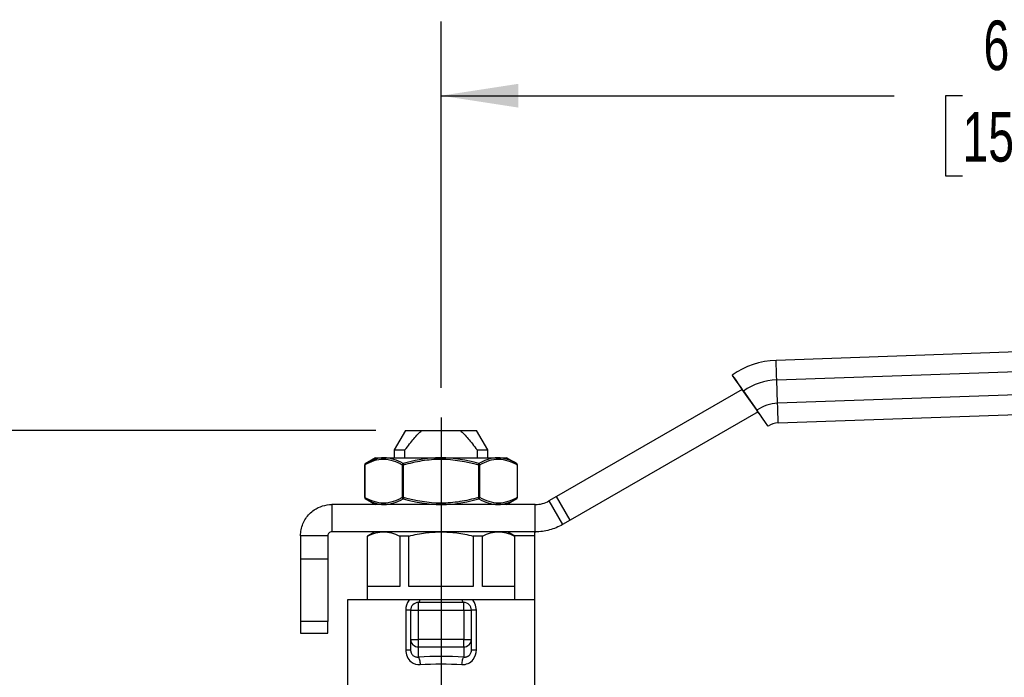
# Model space of a CAD drawing. Header units: inches. Extents: x 0.7 to 32.3, y 0.7 to 24.8.
# Tile 4 of 10: x 6.1 to 11.1, y 10.1 to 13.4. Entities that reach past the tile are written whole.
import ezdxf

# ---------------------------------------------------------------- set-up
doc = ezdxf.new("R2010")
doc.units = ezdxf.units.IN
doc.header["$LTSCALE"] = 3
doc.header["$MEASUREMENT"] = 0
doc.linetypes.add('SLD-Center', pattern=[0.75, 0.6, -0.05, 0.05, -0.05])
doc.linetypes.add('SLD-Solid', pattern=[0])
doc.layers.add('CENTER', color=40, linetype='SLD-Center')
doc.layers.add('DIMENSIONS', color=140, linetype='SLD-Solid', lineweight=25)
doc.styles.add('SLDTEXTSTYLE0', font='TXT', dxfattribs={"width": 0.7})
doc.dimstyles.new('SLDDIMSTYLE0', dxfattribs={"dimtxt": 0.254883, "dimasz": 0.39, "dimexe": 0, "dimexo": 0.0625, "dimgap": 0.063721, "dimtad": 0, "dimtih": 1, "dimtoh": 1, "dimrnd": 1e-09, "dimzin": 12, "dimdsep": 46, "dimtxsty": 'SLDTEXTSTYLE0', "dimsah": 1, "dimcen": 0.09, "dimadec": 0, "dimazin": 3, "dimtfac": 1, "dimtmove": 0, "dimatfit": 0, "dimfxl": 0, "dimfrac": 2, "dimtolj": 1, "dimtzin": 12, "dimarcsym": 0})
doc.dimstyles.new('SLDDIMSTYLE1', dxfattribs={"dimtxt": 0.254883, "dimasz": 0.39, "dimexe": 0, "dimexo": 0.0625, "dimgap": 0.063721, "dimtad": 0, "dimtih": 1, "dimtoh": 1, "dimrnd": 1e-09, "dimzin": 12, "dimdsep": 46, "dimtxsty": 'SLDTEXTSTYLE0', "dimsah": 1, "dimcen": 0.09, "dimadec": 0, "dimazin": 3, "dimtfac": 1, "dimtofl": 0, "dimtmove": 0, "dimatfit": 3, "dimfxl": 0, "dimfrac": 2, "dimtolj": 1, "dimtzin": 12, "dimarcsym": 0})

# ---------------------------------------------------------------- blocks, each defined once
blk = doc.blocks.new('_D')
at = {"layer": 'DIMENSIONS'}
for p, q in [((11.7263, 9.7344), (11.7263, 10.4844)), ((10.305, 9.7344), (12.1013, 9.7344)), ((11.3476, 8.5459), (11.262, 8.5459)), ((11.262, 8.5459), (11.262, 8.1408)), ((12.105, 8.5459), (12.1906, 8.5459)), ((12.1906, 8.5459), (12.1906, 8.1408)), ((11.262, 8.1408), (11.3476, 8.1408)), ((12.1906, 8.1408), (12.105, 8.1408)), ((10.305, 7.451), (12.1013, 7.451)), ((11.7263, 7.451), (11.7263, 6.701))]:
    blk.add_line(p, q, dxfattribs=at)
for points in [[(11.7263, 9.7344), (11.7863, 10.1244), (11.6663, 10.1244)], [(11.7263, 7.451), (11.6663, 7.061), (11.7863, 7.061)]]:
    blk.add_solid(points, dxfattribs=at)
at = {"layer": 'DIMENSIONS', "char_height": 0.25, "attachment_point": 1, "style": 'SLDTEXTSTYLE0'}
for s, insert in [('2.28', (11.3476, 8.9252)), ('58.0', (11.3476, 8.4631))]:
    blk.add_mtext(s, dxfattribs=dict(at, insert=insert))
blk = doc.blocks.new('_D_2')
at = {"layer": 'DIMENSIONS'}
for p, q in [((8.2219, 11.5349), (8.2219, 13.3838)), ((14.4521, 11.7647), (14.4521, 13.3838)), ((8.2219, 13.0088), (10.5069, 13.0088)), ((10.8523, 13.0088), (10.7667, 13.0088)), ((10.7667, 13.0088), (10.7667, 12.6037)), ((11.8217, 13.0088), (11.9073, 13.0088)), ((11.9073, 13.0088), (11.9073, 12.6037)), ((14.4521, 13.0088), (12.1672, 13.0088)), ((10.7667, 12.6037), (10.8523, 12.6037)), ((11.9073, 12.6037), (11.8217, 12.6037))]:
    blk.add_line(p, q, dxfattribs=at)
for points in [[(8.2219, 13.0088), (8.6119, 12.9488), (8.6119, 13.0688)], [(14.4521, 13.0088), (14.0621, 13.0688), (14.0621, 12.9488)]]:
    blk.add_solid(points, dxfattribs=at)
at = {"layer": 'DIMENSIONS', "char_height": 0.25, "attachment_point": 1, "style": 'SLDTEXTSTYLE0'}
for s, insert in [('6.23', (10.9583, 13.3881)), ('158.2', (10.8523, 12.926))]:
    blk.add_mtext(s, dxfattribs=dict(at, insert=insert))
blk = doc.blocks.new('_D_4')
at = {"layer": 'DIMENSIONS'}
for p, q in [((7.8925, 11.3191), (4.6494, 11.3191)), ((5.0244, 11.3191), (5.0244, 9.7143)), ((4.5397, 9.2521), (4.4541, 9.2521)), ((4.4541, 9.2521), (4.4541, 8.8471)), ((5.5091, 9.2521), (5.5947, 9.2521)), ((5.5947, 9.2521), (5.5947, 8.8471)), ((4.4541, 8.8471), (4.5397, 8.8471)), ((5.5947, 8.8471), (5.5091, 8.8471)), ((5.0244, 7.1852), (5.0244, 8.79)), ((7.1428, 7.1852), (4.6494, 7.1852))]:
    blk.add_line(p, q, dxfattribs=at)
for points in [[(5.0244, 11.3191), (4.9644, 10.9291), (5.0844, 10.9291)], [(5.0244, 7.1852), (5.0844, 7.5752), (4.9644, 7.5752)]]:
    blk.add_solid(points, dxfattribs=at)
at = {"layer": 'DIMENSIONS', "char_height": 0.25, "attachment_point": 1, "style": 'SLDTEXTSTYLE0'}
for s, insert in [('4.13', (4.6457, 9.6315)), ('105.0', (4.5397, 9.1693))]:
    blk.add_mtext(s, dxfattribs=dict(at, insert=insert))

msp = doc.modelspace()

# ---------------------------------------------------------------- linework, layer by layer
for p, q in [((12.9599, 11.7792), (9.9119, 11.6728)), ((9.9119, 11.6728), (9.9119, 11.6728)), ((9.9154, 11.5744), (12.967, 11.681)), ((9.6904, 11.5984), (9.6905, 11.5984)), ((9.9195, 11.4564), (9.9154, 11.5744)), ((9.7412, 11.5263), (8.8051, 10.9858)), ((9.8209, 11.4132), (9.7412, 11.5263)), ((12.9711, 11.5629), (9.9195, 11.4564)), ((9.7471, 11.5179), (9.8151, 11.4213)), ((9.9229, 11.358), (12.9709, 11.4645)), ((9.8209, 11.4132), (8.874, 10.8665)), ((9.8718, 11.3408), (9.8718, 11.3408)), ((8.0425, 11.3191), (7.9857, 11.2207)), ((8.0425, 11.3191), (8.1244, 11.3191)), ((8.1244, 11.3191), (8.3194, 11.3191)), ((8.3194, 11.3191), (8.4013, 11.3191)), ((8.4581, 11.2207), (8.4013, 11.3191)), ((7.8912, 11.1813), (7.8387, 11.151)), ((7.8912, 11.1813), (7.9355, 11.1813)), ((7.9355, 11.1813), (8.2219, 11.1813)), ((7.9857, 11.2207), (7.9857, 11.1813)), ((7.9857, 11.2207), (8.0399, 11.2207)), ((8.0399, 11.1813), (8.0399, 11.2207)), ((8.2219, 11.1813), (8.5083, 11.1813)), ((8.4039, 11.2207), (8.4039, 11.1813)), ((8.4039, 11.2207), (8.4581, 11.2207)), ((8.4581, 11.1813), (8.4581, 11.2207)), ((8.5083, 11.1813), (8.5526, 11.1813)), ((8.6051, 11.151), (8.5526, 11.1813)), ((7.8367, 11.1453), (7.8367, 10.9811)), ((7.8367, 11.1453), (7.8378, 11.1453)), ((7.8378, 10.9811), (7.8378, 11.1453)), ((8.0264, 11.1453), (8.0264, 10.9811)), ((8.0264, 11.1453), (8.0332, 11.1453)), ((8.0332, 10.9811), (8.0332, 11.1453)), ((8.4106, 11.1453), (8.4106, 10.9811)), ((8.4106, 11.1453), (8.4174, 11.1453)), ((8.4174, 10.9811), (8.4174, 11.1453)), ((8.6061, 11.1453), (8.6061, 10.9811)), ((8.6061, 11.1453), (8.6071, 11.1453)), ((8.6071, 10.9811), (8.6071, 11.1453)), ((7.8378, 10.9811), (7.8367, 10.9811)), ((8.0332, 10.9811), (8.0264, 10.9811)), ((8.4174, 10.9811), (8.4106, 10.9811)), ((8.6071, 10.9811), (8.6061, 10.9811)), ((8.8051, 10.9858), (8.7664, 10.9635)), ((8.874, 10.8665), (8.8051, 10.9858)), ((7.6707, 10.9451), (7.6707, 10.8073)), ((8.6975, 10.9451), (7.6707, 10.9451)), ((7.8387, 10.9754), (7.8912, 10.9451)), ((8.5526, 10.9451), (8.6043, 10.9749)), ((8.6975, 10.8073), (8.6975, 10.9451)), ((8.7664, 10.9635), (8.8353, 10.8442)), ((8.874, 10.8665), (8.8353, 10.8442)), ((7.5133, 10.7876), (7.5133, 10.6695)), ((7.651, 10.7876), (7.5133, 10.7876)), ((7.651, 10.7876), (7.651, 10.6695)), ((8.6975, 10.8073), (7.6707, 10.8073)), ((7.8873, 10.8073), (7.8499, 10.7857)), ((7.8499, 10.7857), (7.8499, 10.4647)), ((7.8508, 10.7857), (7.8499, 10.7857)), ((7.8508, 10.5317), (7.8508, 10.7857)), ((8.0134, 10.7857), (8.0134, 10.5317)), ((8.0593, 10.7857), (8.0134, 10.7857)), ((8.0593, 10.5317), (8.0593, 10.7857)), ((8.3845, 10.7857), (8.3845, 10.5317)), ((8.4304, 10.7857), (8.3845, 10.7857)), ((8.4304, 10.5317), (8.4304, 10.7857)), ((8.594, 10.7857), (8.5566, 10.8073)), ((8.6944, 10.7876), (8.5907, 10.7876)), ((8.593, 10.7857), (8.593, 10.5317)), ((8.594, 10.7857), (8.593, 10.7857)), ((8.594, 10.4647), (8.594, 10.7857)), ((8.6944, 10.7876), (8.6944, 10.805)), ((8.6944, 10.4647), (8.6944, 10.7876)), ((7.651, 10.6695), (7.5133, 10.6695)), ((7.5133, 10.6695), (7.5133, 10.3545)), ((7.651, 10.6695), (7.651, 10.3545)), ((8.0134, 10.5317), (7.8508, 10.5317)), ((8.3845, 10.5317), (8.0593, 10.5317)), ((8.593, 10.5317), (8.4304, 10.5317)), ((7.7495, 10.4647), (7.7495, 10.01)), ((8.0629, 10.4647), (7.7495, 10.4647)), ((8.3361, 10.451), (8.1077, 10.451)), ((8.1077, 10.4116), (8.1077, 10.451)), ((8.3294, 10.4647), (8.1144, 10.4647)), ((8.3361, 10.4116), (8.3361, 10.451)), ((8.6944, 10.4647), (8.3809, 10.4647)), ((8.6944, 9.9282), (8.6944, 10.4647)), ((8.0438, 10.4116), (8.0438, 10.2123)), ((8.0684, 10.4116), (8.1077, 10.4116)), ((8.0684, 10.4116), (8.0684, 10.2646)), ((8.1077, 10.4116), (8.3361, 10.4116)), ((8.1077, 10.2646), (8.1077, 10.4116)), ((8.3361, 10.4116), (8.3361, 10.2646)), ((8.3361, 10.4116), (8.3755, 10.4116)), ((8.3755, 10.2646), (8.3755, 10.4116)), ((8.4, 10.2123), (8.4, 10.4116)), ((7.651, 10.3545), (7.5133, 10.3545)), ((7.5133, 10.3545), (7.5133, 10.2955)), ((7.651, 10.2955), (7.651, 10.3545)), ((7.5133, 10.2955), (7.651, 10.2955)), ((8.0684, 10.2646), (8.1077, 10.2646)), ((8.0684, 10.2646), (8.0684, 10.2123)), ((8.1077, 10.2266), (8.1077, 10.2646)), ((8.3361, 10.2646), (8.1077, 10.2646)), ((8.3361, 10.2646), (8.3755, 10.2646)), ((8.3361, 10.2266), (8.3361, 10.2646)), ((8.3755, 10.2123), (8.3755, 10.2646)), ((8.1077, 10.2266), (8.3361, 10.2266)), ((8.1077, 10.1755), (8.1077, 10.2266)), ((8.3361, 10.2266), (8.3361, 10.1755))]:
    msp.add_line(p, q)
at = {"flags": 128}
msp.add_lwpolyline([(9.8718, 11.3408), (9.8707, 11.3424), (9.8675, 11.347), (9.8622, 11.3544), (9.8552, 11.3644), (9.8466, 11.3766), (9.8368, 11.3905), (9.8262, 11.4056), (9.8208, 11.4132)], dxfattribs=at)
for centre, radius, start, end in [((9.9262, 11.2636), 0.4094, 92, 125.1529), ((9.9262, 11.2636), 0.4094, 92, 125.1529), ((9.9262, 11.2636), 0.311, 92, 125.1529), ((9.9262, 11.2636), 0.1929, 92, 125.1529), ((9.9262, 11.2636), 0.0945, 92, 125.1529), ((7.8446, 11.1453), 0.00787, 120.0297, 180), ((8.5992, 11.1453), 0.00787, 0, 59.779), ((7.8446, 10.9811), 0.00787, 180, 239.5968), ((8.5992, 10.9811), 0.00787, 309.9152, 0), ((8.1077, 10.4116), 0.0394, 90, 180), ((8.3361, 10.4116), 0.0394, 0, 90), ((8.1071, 10.2653), 0.0387, 181.0102, 270.9758), ((8.3367, 10.2653), 0.0387, 269.0242, 358.9898)]:
    msp.add_arc(centre, radius, start, end)
for centre, major_axis, ratio, start_param, end_param in [((9.9154, 11.5744), (-0.0034, 0.0984), 0.000039, 4.712389, 6.283185), ((9.7471, 11.5179), (-0.0567, 0.0805), 0.000032, 6.283164, 7.749118), ((9.7471, 11.5179), (-0.0567, 0.0805), 0.000032, 4.712368, 6.283164), ((9.9195, 11.4564), (-0.0034, 0.0984), 0.000039, 3.141593, 4.712389), ((9.8151, 11.4213), (-0.0567, 0.0805), 0.000032, 3.141571, 4.712368), ((8.2219, 10.0418), (0.5118, 0), 0.267949, 1.345827, 1.795766)]:
    msp.add_ellipse(centre, major_axis=major_axis, ratio=ratio, start_param=start_param, end_param=end_param)
for points, knots in [([(8.0399, 11.2207), (8.0563, 11.2425), (8.0712, 11.2612), (8.099, 11.2936), (8.112, 11.3074), (8.1244, 11.3191)], [0, 0, 0, 0, 0.5, 0.5, 1, 1, 1, 1]), ([(8.3194, 11.3191), (8.3318, 11.3074), (8.3448, 11.2936), (8.3727, 11.2612), (8.3876, 11.2425), (8.4039, 11.2207)], [0, 0, 0, 0, 0.5, 0.5, 1, 1, 1, 1]), ([(7.9355, 11.1812), (7.9309, 11.1813), (7.8987, 11.18), (7.8669, 11.1673), (7.8407, 11.1521)], [0.4860489, 0.4860489, 0.4860489, 0.4860489, 0.5556963, 0.9724686, 0.9724686, 0.9724686, 0.9724686]), ([(8.2219, 11.1812), (8.2127, 11.1813), (8.1483, 11.18), (8.0842, 11.1673), (8.0313, 11.1521)], [0.4860346, 0.4860346, 0.4860346, 0.4860346, 0.5555504, 0.9722133, 0.9722133, 0.9722133, 0.9722133]), ([(8.5083, 11.1812), (8.5037, 11.1813), (8.4715, 11.18), (8.4392, 11.1673), (8.4125, 11.1521)], [0.4860489, 0.4860489, 0.4860489, 0.4860489, 0.5556963, 0.9724686, 0.9724686, 0.9724686, 0.9724686]), ([(7.8407, 11.1521), (7.8394, 11.1514), (7.8378, 11.1493), (7.8376, 11.1465), (7.8378, 11.1453)], [0, 0, 0, 0, 0.571429, 1, 1, 1, 1]), ([(7.8378, 11.1453), (7.8531, 11.1541), (7.8687, 11.1615), (7.9002, 11.1718), (7.9161, 11.1746), (7.9639, 11.1741), (7.9958, 11.163), (8.0264, 11.1453)], [0, 0, 0, 0, 0.25, 0.25, 0.5, 0.5, 1, 1, 1, 1]), ([(8.0264, 11.1453), (8.0266, 11.1465), (8.0276, 11.1493), (8.0299, 11.1514), (8.0313, 11.1521)], [0, 0, 0, 0, 0.428571, 1, 1, 1, 1]), ([(8.0313, 11.1521), (8.0315, 11.1514), (8.0321, 11.1493), (8.0329, 11.1465), (8.0332, 11.1453)], [0, 0, 0, 0, 0.571429, 1, 1, 1, 1]), ([(8.0332, 11.1453), (8.0639, 11.1541), (8.0951, 11.1615), (8.1582, 11.1718), (8.19, 11.1746), (8.2856, 11.1741), (8.3493, 11.163), (8.4106, 11.1453)], [0, 0, 0, 0, 0.25, 0.25, 0.5, 0.5, 1, 1, 1, 1]), ([(8.4106, 11.1453), (8.4109, 11.1465), (8.4117, 11.1493), (8.4123, 11.1514), (8.4125, 11.1521)], [0, 0, 0, 0, 0.428571, 1, 1, 1, 1]), ([(8.4125, 11.1521), (8.414, 11.1514), (8.4162, 11.1493), (8.4172, 11.1465), (8.4174, 11.1453)], [0, 0, 0, 0, 0.571429, 1, 1, 1, 1]), ([(8.4174, 11.1453), (8.4327, 11.1541), (8.4483, 11.1615), (8.4799, 11.1718), (8.4958, 11.1746), (8.5435, 11.1741), (8.5754, 11.163), (8.6061, 11.1453)], [0, 0, 0, 0, 0.25, 0.25, 0.5, 0.5, 1, 1, 1, 1]), ([(8.6061, 11.1453), (8.6062, 11.1465), (8.606, 11.1493), (8.6044, 11.1514), (8.6032, 11.1521)], [0, 0, 0, 0, 0.428571, 1, 1, 1, 1]), ([(7.8378, 10.9811), (7.8376, 10.9799), (7.8378, 10.977), (7.8394, 10.9749), (7.8407, 10.9742)], [0, 0, 0, 0, 0.428571, 1, 1, 1, 1]), ([(8.0264, 10.9811), (7.9958, 10.9634), (7.9639, 10.9522), (7.9162, 10.9518), (7.9003, 10.9546), (7.8687, 10.9648), (7.8531, 10.9722), (7.8378, 10.9811)], [0, 0, 0, 0, 0.5, 0.5, 0.75, 0.75, 1, 1, 1, 1]), ([(8.0313, 10.9742), (8.0299, 10.9749), (8.0276, 10.977), (8.0266, 10.9799), (8.0264, 10.9811)], [0, 0, 0, 0, 0.571429, 1, 1, 1, 1]), ([(8.0332, 10.9811), (8.0329, 10.9799), (8.0321, 10.977), (8.0315, 10.9749), (8.0313, 10.9742)], [0, 0, 0, 0, 0.428571, 1, 1, 1, 1]), ([(8.4106, 10.9811), (8.3799, 10.9722), (8.3487, 10.9648), (8.2856, 10.9546), (8.2538, 10.9518), (8.1582, 10.9522), (8.0945, 10.9634), (8.0332, 10.9811)], [0, 0, 0, 0, 0.25, 0.25, 0.5, 0.5, 1, 1, 1, 1]), ([(8.4125, 10.9742), (8.4123, 10.9749), (8.4117, 10.977), (8.4109, 10.9799), (8.4106, 10.9811)], [0, 0, 0, 0, 0.571429, 1, 1, 1, 1]), ([(8.4174, 10.9811), (8.4172, 10.9799), (8.4162, 10.977), (8.414, 10.9749), (8.4125, 10.9742)], [0, 0, 0, 0, 0.428571, 1, 1, 1, 1]), ([(8.6061, 10.9811), (8.5907, 10.9722), (8.5751, 10.9648), (8.5436, 10.9546), (8.5277, 10.9518), (8.4799, 10.9522), (8.448, 10.9634), (8.4174, 10.9811)], [0, 0, 0, 0, 0.25, 0.25, 0.5, 0.5, 1, 1, 1, 1]), ([(8.6032, 10.9742), (8.6044, 10.9749), (8.606, 10.977), (8.6062, 10.9799), (8.6061, 10.9811)], [0, 0, 0, 0, 0.571429, 1, 1, 1, 1]), ([(7.5133, 10.7876), (7.5133, 10.7978), (7.5142, 10.808), (7.5202, 10.8382), (7.5281, 10.8573), (7.5507, 10.8916), (7.5652, 10.9063), (7.5952, 10.9266), (7.6094, 10.9335), (7.6394, 10.9427), (7.655, 10.9451), (7.6707, 10.9451)], [0, 0, 0, 0, 0.0780023, 0.0780023, 0.2342995, 0.2342995, 0.3905886, 0.3905886, 0.510228, 0.510228, 0.6298669, 0.6298669, 0.6298669, 0.6298669]), ([(7.8407, 10.9742), (7.8669, 10.9591), (7.8987, 10.9463), (7.9309, 10.9451), (7.9355, 10.9451)], [0, 0, 0, 0, 0.4167723, 0.4861937, 0.4861937, 0.4861937, 0.4861937]), ([(8.2219, 10.9451), (8.2311, 10.9451), (8.2956, 10.9463), (8.3596, 10.9591), (8.4125, 10.9742)], [0.4860346, 0.4860346, 0.4860346, 0.4860346, 0.5555504, 0.9722131, 0.9722131, 0.9722131, 0.9722131]), ([(8.5083, 10.9451), (8.5129, 10.9451), (8.5451, 10.9463), (8.5769, 10.9591), (8.6032, 10.9742)], [0.486049, 0.486049, 0.486049, 0.486049, 0.5556964, 0.9724687, 0.9724687, 0.9724687, 0.9724687]), ([(8.6975, 10.9451), (8.7096, 10.9451), (8.7216, 10.9466), (8.7448, 10.9529), (8.756, 10.9575), (8.7664, 10.9635)], [0, 0, 0, 0, 0.0918336, 0.0918336, 0.1836671, 0.1836671, 0.1836671, 0.1836671]), ([(8.8353, 10.8442), (8.8145, 10.8321), (8.7921, 10.8229), (8.7456, 10.8104), (8.7216, 10.8073), (8.6975, 10.8073)], [0, 0, 0, 0, 0.1835574, 0.1835574, 0.3671149, 0.3671149, 0.3671149, 0.3671149]), ([(7.6707, 10.8073), (7.6681, 10.8073), (7.6656, 10.8068), (7.6608, 10.8048), (7.6587, 10.8033), (7.655, 10.7997), (7.6536, 10.7975), (7.6516, 10.7928), (7.651, 10.7902), (7.651, 10.7876)], [0, 0, 0, 0, 0.01979334, 0.01979334, 0.03957646, 0.03957646, 0.05935957, 0.05935957, 0.07929409, 0.07929409, 0.07929409, 0.07929409]), ([(7.8508, 10.7857), (7.8655, 10.7931), (7.8792, 10.7984), (7.9059, 10.8055), (7.9189, 10.8073), (7.9321, 10.8073)], [0, 0, 0, 0, 0.5, 0.5, 1, 1, 1, 1]), ([(7.9321, 10.8073), (7.9453, 10.8073), (7.9583, 10.8055), (7.985, 10.7984), (7.9987, 10.7931), (8.0134, 10.7857)], [0, 0, 0, 0, 0.5, 0.5, 1, 1, 1, 1]), ([(8.0593, 10.7857), (8.0887, 10.7931), (8.1161, 10.7984), (8.1695, 10.8055), (8.1955, 10.8073), (8.2219, 10.8073)], [0, 0, 0, 0, 0.5, 0.5, 1, 1, 1, 1]), ([(8.2219, 10.8073), (8.2483, 10.8073), (8.2743, 10.8055), (8.3277, 10.7984), (8.3552, 10.7931), (8.3845, 10.7857)], [0, 0, 0, 0, 0.5, 0.5, 1, 1, 1, 1]), ([(8.4304, 10.7857), (8.4451, 10.7931), (8.4588, 10.7984), (8.4855, 10.8055), (8.4985, 10.8073), (8.5117, 10.8073)], [0, 0, 0, 0, 0.5, 0.5, 1, 1, 1, 1]), ([(8.5117, 10.8073), (8.5249, 10.8073), (8.5379, 10.8055), (8.5646, 10.7984), (8.5784, 10.7931), (8.593, 10.7857)], [0, 0, 0, 0, 0.5, 0.5, 1, 1, 1, 1]), ([(8.6944, 10.805), (8.6944, 10.8052), (8.6944, 10.8057), (8.6949, 10.8063), (8.6956, 10.8067), (8.6966, 10.807), (8.6978, 10.8072), (8.6988, 10.8073), (8.6993, 10.8073)], [0, 0, 0, 0, 0.14612, 0.295814, 0.452974, 0.620973, 0.802582, 1, 1, 1, 1]), ([(8.0629, 10.4647), (8.062, 10.4636), (8.0505, 10.4491), (8.0438, 10.4296), (8.0438, 10.4116)], [0, 0, 0, 0, 0.0118362, 0.14891, 0.14891, 0.14891, 0.14891]), ([(8.1144, 10.4647), (8.105, 10.4647), (8.0967, 10.4647), (8.0802, 10.4647), (8.072, 10.4647), (8.0629, 10.4647)], [0, 0, 0, 0, 0.5, 0.5, 1, 1, 1, 1]), ([(8.1144, 10.4647), (8.1136, 10.4604), (8.1126, 10.4569), (8.1103, 10.4522), (8.109, 10.451), (8.1077, 10.451)], [0, 0, 0, 0, 0.5, 0.5, 1, 1, 1, 1]), ([(8.3361, 10.451), (8.3348, 10.451), (8.3336, 10.4522), (8.3313, 10.4569), (8.3302, 10.4604), (8.3294, 10.4647)], [0, 0, 0, 0, 0.5, 0.5, 1, 1, 1, 1]), ([(8.3809, 10.4647), (8.3719, 10.4647), (8.3636, 10.4647), (8.3471, 10.4647), (8.3389, 10.4647), (8.3294, 10.4647)], [0, 0, 0, 0, 0.5, 0.5, 1, 1, 1, 1]), ([(8.4, 10.4116), (8.4, 10.4236), (8.3957, 10.4432), (8.3855, 10.4592), (8.3809, 10.4647)], [0.1703741, 0.1703741, 0.1703741, 0.1703741, 0.2617296, 0.3197441, 0.3197441, 0.3197441, 0.3197441]), ([(8.0684, 10.4116), (8.0684, 10.4116), (8.066, 10.4116), (8.0573, 10.4116), (8.051, 10.4116), (8.0438, 10.4116)], [0, 0, 0, 0, 0.5, 0.5, 1, 1, 1, 1]), ([(8.4, 10.4116), (8.3928, 10.4116), (8.3865, 10.4116), (8.3778, 10.4116), (8.3755, 10.4116), (8.3755, 10.4116)], [0, 0, 0, 0, 0.5, 0.5, 1, 1, 1, 1]), ([(8.0438, 10.2123), (8.0438, 10.2005), (8.0486, 10.1766), (8.0734, 10.1445), (8.1005, 10.1364), (8.1165, 10.1375)], [0, 0, 0, 0, 0.0903838, 0.1807676, 0.3163433, 0.3163433, 0.3163433, 0.3163433]), ([(8.0438, 10.2123), (8.051, 10.2123), (8.0573, 10.2123), (8.066, 10.2123), (8.0684, 10.2123), (8.0684, 10.2123)], [0, 0, 0, 0, 0.5, 0.5, 1, 1, 1, 1]), ([(8.0684, 10.2123), (8.0684, 10.2112), (8.0684, 10.209), (8.0688, 10.2057), (8.0694, 10.2025), (8.0702, 10.1994), (8.0718, 10.195), (8.0747, 10.1895), (8.0796, 10.1838), (8.0858, 10.1793), (8.0925, 10.1765), (8.1, 10.175), (8.105, 10.1753), (8.1077, 10.1755)], [0, 0, 0, 0, 0.0530938, 0.1047217, 0.1550583, 0.2042918, 0.2526233, 0.3704962, 0.4942893, 0.6119419, 0.7426479, 0.8603321, 1, 1, 1, 1]), ([(8.3273, 10.1375), (8.3486, 10.1361), (8.3865, 10.1524), (8.4, 10.1945), (8.4, 10.2123)], [0, 0, 0, 0, 0.1808212, 0.3164371, 0.3164371, 0.3164371, 0.3164371]), ([(8.3361, 10.1755), (8.3374, 10.1754), (8.3401, 10.1751), (8.344, 10.1753), (8.3476, 10.1758), (8.351, 10.1766), (8.3541, 10.1777), (8.3569, 10.179), (8.3595, 10.1805), (8.3618, 10.1821), (8.3632, 10.1833), (8.3658, 10.1856), (8.3692, 10.1896), (8.3728, 10.1966), (8.3751, 10.2044), (8.3753, 10.2096), (8.3755, 10.2123)], [0, 0, 0, 0, 0.069458, 0.135447, 0.198003, 0.257166, 0.312988, 0.365525, 0.414849, 0.461046, 0.504219, 0.506506, 0.629792, 0.751072, 0.873463, 1, 1, 1, 1]), ([(8.3755, 10.2123), (8.3755, 10.2123), (8.3778, 10.2123), (8.3865, 10.2123), (8.3928, 10.2123), (8.4, 10.2123)], [0, 0, 0, 0, 0.5, 0.5, 1, 1, 1, 1])]:
    msp.add_open_spline(points, degree=3, knots=knots)
for points in [[(8.0313, 11.1521), (8.0002, 11.1698), (7.9677, 11.1809), (7.9355, 11.1812)], [(8.4125, 11.1521), (8.3508, 11.1698), (8.2863, 11.1809), (8.2219, 11.1812)], [(8.6032, 11.1521), (8.5725, 11.1698), (8.5405, 11.1809), (8.5083, 11.1812)], [(7.9355, 10.9451), (7.9677, 10.9454), (8.0001, 10.9565), (8.0313, 10.9742)], [(8.0313, 10.9742), (8.093, 10.9566), (8.1575, 10.9454), (8.2219, 10.9451)], [(8.4125, 10.9742), (8.4437, 10.9566), (8.4761, 10.9454), (8.5083, 10.9451)], [(8.1077, 10.1755), (8.1097, 10.1733), (8.1137, 10.1633), (8.116, 10.1461), (8.1165, 10.1375)], [(8.1165, 10.1375), (8.1856, 10.1421), (8.2582, 10.1421), (8.3273, 10.1375)], [(8.3273, 10.1375), (8.3278, 10.1461), (8.3301, 10.1633), (8.3341, 10.1733), (8.3361, 10.1755)]]:
    msp.add_open_spline(points, degree=3)
at = {"layer": 'CENTER'}
msp.add_line((8.2219, 11.3849), (8.2219, 9.2191), dxfattribs=at)

# ---------------------------------------------------------------- dimensions: what is measured, and where the dimension line sits
at = {"layer": 'DIMENSIONS'}
dim = msp.add_linear_dim(base=(14.4521, 13.0088), p1=(8.2219, 11.3849), p2=(14.4521, 11.6147), dimstyle='SLDDIMSTYLE1', dxfattribs=at)
dim.commit()
dim.dimension.update_dxf_attribs({"geometry": '_D_2', "text_midpoint": (11.337, 13.0088), "dimtype": 160})
for base, p1, p2, dimstyle, picture, middle in [((5.0244, 11.3191), (7.2928, 7.1852), (8.0425, 11.3191), 'SLDDIMSTYLE1', '_D_4', (5.0244, 9.2521)), ((11.7263, 7.451), (10.155, 9.7344), (10.155, 7.451), 'SLDDIMSTYLE0', '_D', (11.7263, 8.5459))]:
    dim = msp.add_linear_dim(base=base, p1=p1, p2=p2, angle=90, dimstyle=dimstyle, dxfattribs=at)
    dim.commit()
    dim.dimension.update_dxf_attribs({"geometry": picture, "text_midpoint": middle, "dimtype": 160})

doc.saveas('drawing.dxf')
